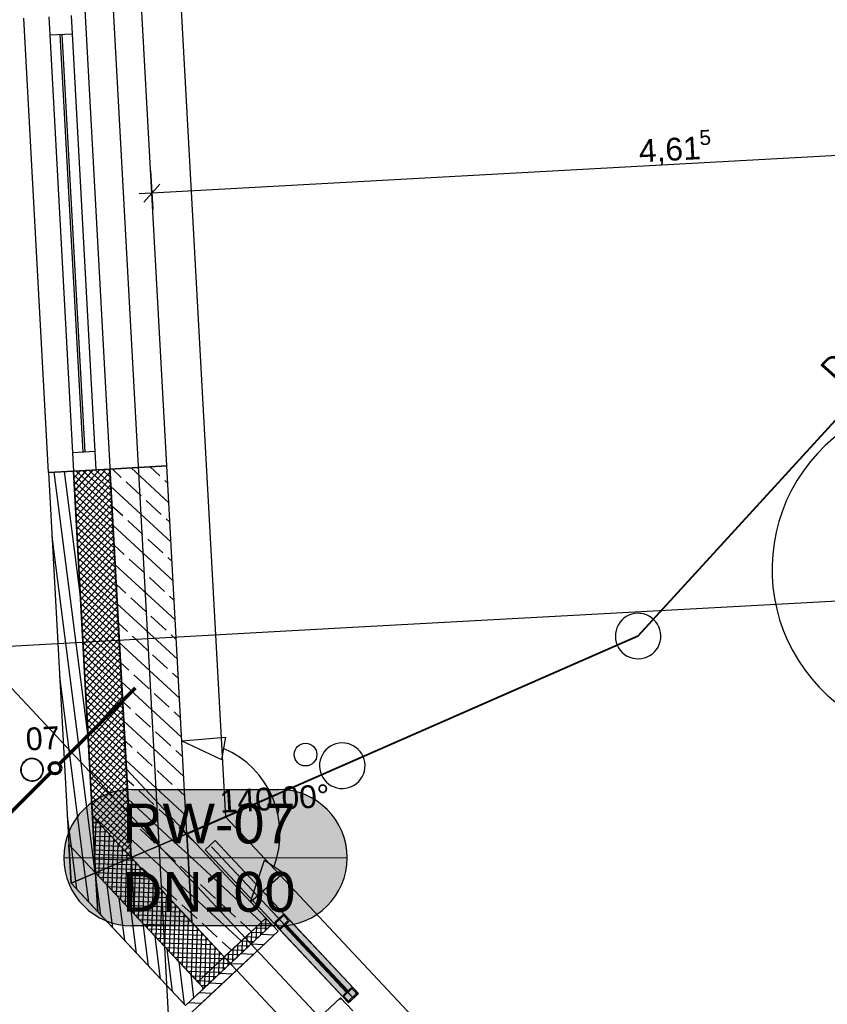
# Model space of a CAD drawing. Extents: x -181 to 1388, y 138 to 979.
# Tile 7 of 82: x 284 to 355, y 499 to 585. Entities that reach past the tile are written whole.
import ezdxf
from ezdxf.lldxf.tags import DXFTag

# ---------------------------------------------------------------- set-up
doc = ezdxf.new("R2010")
doc.units = 0
doc.layers.get('0').update_dxf_attribs({"lineweight": 25})
for name, color, linetype, lineweight, true_color in [('01AFU Allgemein Bemaßung', 7, 'Continuous', 25, 0x848484), ('20 Außenwände', 7, 'Continuous', 25, 0x848484), ('20 Dach Stb-Decke', 7, 'Continuous', 25, 0x848484), ('20 Fallrohre', 7, 'Continuous', 25, 0x848484), ('20 Fallrohre - Beschriftung', 7, 'Continuous', 25, 0x848484), ('20 Fundament', 7, 'Continuous', 25, 0x848484), ('20 Platzbedarf Schieber', 7, 'Continuous', 25, 0x848484), ('20 Schieber', 7, 'Continuous', 25, 0x848484), ('20 Zaun innen', 7, 'Continuous', 25, 0x848484), ('20 Zaun Innen - Beschriftung', 7, 'Continuous', 25, 0x848484), ('A-0', 7, 'Continuous', 25, 0x848484), ('S_Mass', 150, 'Continuous', 25, 0x007fff), ('S_Regenwasser', 4, 'Continuous', 70, 0x00ffff)]:
    doc.layers.add(name, color=color, linetype=linetype, lineweight=lineweight, true_color=true_color)
doc.layers.add('02 Raster Gebäude', color=7, linetype='Continuous', lineweight=25)
doc.layers.add('X_Geometrie', color=7, linetype='Continuous', lineweight=25)
doc.styles.get("Standard").update_dxf_attribs({"font": 'arial.ttf'})
tags = doc.linetypes.add('Raster', pattern=[0.2, 0.1, -0.05, 0, -0.05]).pattern_tags.tags
tags[10:11] = [DXFTag(74, 4), DXFTag(75, 0), DXFTag(340, '0'), DXFTag(46, 1.0), DXFTag(50, 0.0), DXFTag(44, 0.0), DXFTag(45, 0.0)]
tags[8:9] = [DXFTag(74, 4), DXFTag(75, 0), DXFTag(340, '0'), DXFTag(46, 1.0), DXFTag(50, 0.0), DXFTag(44, 0.0), DXFTag(45, 0.0)]
tags[6:7] = [DXFTag(74, 4), DXFTag(75, 0), DXFTag(340, '0'), DXFTag(46, 1.0), DXFTag(50, 0.0), DXFTag(44, 0.0), DXFTag(45, 0.0)]
tags[4:5] = [DXFTag(74, 4), DXFTag(75, 0), DXFTag(340, '0'), DXFTag(46, 1.0), DXFTag(50, 0.0), DXFTag(44, 0.0), DXFTag(45, 0.0)]
tags = doc.linetypes.add('Strichlinie eng', pattern=[0.115, 0.075, -0.04]).pattern_tags.tags
tags[6:7] = [DXFTag(74, 4), DXFTag(75, 0), DXFTag(340, '0'), DXFTag(46, 1.0), DXFTag(50, 0.0), DXFTag(44, 0.0), DXFTag(45, 0.0)]
tags[4:5] = [DXFTag(74, 4), DXFTag(75, 0), DXFTag(340, '0'), DXFTag(46, 1.0), DXFTag(50, 0.0), DXFTag(44, 0.0), DXFTag(45, 0.0)]
tags = doc.linetypes.add('Strichpunktx2', pattern=[2, 1, -0.5, 0, -0.5]).pattern_tags.tags
tags[10:11] = [DXFTag(74, 4), DXFTag(75, 0), DXFTag(340, '0'), DXFTag(46, 1.0), DXFTag(50, 0.0), DXFTag(44, 0.0), DXFTag(45, 0.0)]
tags[8:9] = [DXFTag(74, 4), DXFTag(75, 0), DXFTag(340, '0'), DXFTag(46, 1.0), DXFTag(50, 0.0), DXFTag(44, 0.0), DXFTag(45, 0.0)]
tags[6:7] = [DXFTag(74, 4), DXFTag(75, 0), DXFTag(340, '0'), DXFTag(46, 1.0), DXFTag(50, 0.0), DXFTag(44, 0.0), DXFTag(45, 0.0)]
tags[4:5] = [DXFTag(74, 4), DXFTag(75, 0), DXFTag(340, '0'), DXFTag(46, 1.0), DXFTag(50, 0.0), DXFTag(44, 0.0), DXFTag(45, 0.0)]
tags = doc.linetypes.add('Öffnungslinie Tür Fenster', pattern=[0.115, 0.075, -0.04]).pattern_tags.tags
tags[6:7] = [DXFTag(74, 4), DXFTag(75, 0), DXFTag(340, '0'), DXFTag(46, 1.0), DXFTag(50, 0.0), DXFTag(44, 0.0), DXFTag(45, 0.0)]
tags[4:5] = [DXFTag(74, 4), DXFTag(75, 0), DXFTag(340, '0'), DXFTag(46, 1.0), DXFTag(50, 0.0), DXFTag(44, 0.0), DXFTag(45, 0.0)]

# ---------------------------------------------------------------- blocks, each defined once
blk = doc.blocks.new('Referenz-A07F5V09WF')
at = {"layer": '01AFU Allgemein Bemaßung', "lineweight": -2}
for p, q in [((388.201, 575.063), (296.008, 570.016)), ((295.899, 572.013), (296.085, 568.612)), ((296.716, 570.806), (295.3, 569.226)), ((296.008, 570.016), (294.885, 569.955)), ((298.645, 521.848), (302.494, 522.18)), ((302.494, 522.18), (302.145, 520.211)), ((298.645, 521.848), (302.145, 520.211)), ((304.681, 507.717), (305.918, 511.378)), ((305.918, 511.378), (307.583, 510.269)), ((304.681, 507.717), (307.583, 510.269))]:
    blk.add_line(p, q, dxfattribs=at)
blk.add_ellipse((299.092, 513.684), major_axis=(7.659, -2.861), ratio=1, start_param=0, end_param=1.522455, dxfattribs=at)
at = {"layer": '02 Raster Gebäude', "linetype": 'Raster', "lineweight": -2, "ltscale": 56.250004}
for p, q in [((274.462, 917.887), (311.175, 247.212)), ((1017.982, 570.369), (313.641, 531.814)), ((262.418, 549.177), (545.139, 247.365)), ((313.641, 531.814), (249.251, 528.289))]:
    blk.add_line(p, q, dxfattribs=at)
at = {"layer": '02 Raster Gebäude', "linetype": 'ByBlock', "lineweight": -2, "ltscale": 56.250004}
blk.add_line((313.641, 531.814), (313.641, 531.814), dxfattribs=at)
blk.add_line((313.641, 531.814), (313.641, 531.814), dxfattribs=at)
at = {"layer": '20 Außenwände', "lineweight": -2}
for p, q in [((286.937, 545.46), (284.751, 585.4)), ((286.947, 585.52), (287.035, 583.923)), ((289.032, 584.032), (288.944, 585.63)), ((297.321, 546.028), (295.135, 585.969)), ((287.035, 583.923), (289.032, 584.032)), ((287.035, 583.923), (289.046, 547.178)), ((287.933, 583.972), (289.945, 547.227)), ((290.144, 547.238), (288.133, 583.983)), ((291.043, 547.287), (289.032, 584.032)), ((291.043, 547.287), (289.046, 547.178)), ((289.046, 547.178), (289.134, 545.58)), ((291.131, 545.69), (291.043, 547.287)), ((286.937, 545.46), (289.134, 545.58)), ((286.937, 545.46), (288.727, 512.754)), ((290.411, 522.241), (287.424, 545.487)), ((289.738, 534.546), (288.326, 545.536)), ((289.134, 545.58), (291.131, 545.69)), ((289.134, 545.58), (290.795, 515.227)), ((289.136, 545.541), (289.173, 545.582)), ((289.167, 544.976), (289.738, 545.613)), ((289.198, 544.411), (290.303, 545.644)), ((289.228, 543.846), (290.867, 545.675)), ((289.259, 543.281), (291.432, 545.706)), ((289.29, 542.717), (291.997, 545.737)), ((289.321, 542.152), (292.342, 545.522)), ((289.343, 545.592), (292.492, 542.769)), ((289.908, 545.623), (292.461, 543.334)), ((290.472, 545.653), (292.43, 543.899)), ((291.037, 545.684), (292.399, 544.464)), ((291.131, 545.69), (292.329, 545.755)), ((291.602, 545.715), (292.369, 545.028)), ((292.167, 545.746), (292.338, 545.593)), ((292.329, 545.755), (297.321, 546.028)), ((292.329, 545.755), (293.774, 519.362)), ((293.314, 545.026), (292.512, 545.765)), ((297.498, 542.8), (294.183, 545.857)), ((296.705, 545.164), (295.854, 545.948)), ((299.092, 513.684), (297.321, 546.028)), ((289.153, 545.225), (292.523, 542.204)), ((289.184, 544.66), (292.554, 541.639)), ((289.352, 541.587), (292.372, 544.957)), ((295.078, 543.399), (293.755, 544.62)), ((297.404, 544.519), (297.146, 544.757)), ((289.215, 544.095), (292.585, 541.075)), ((289.383, 541.022), (292.403, 544.392)), ((289.414, 540.457), (292.434, 543.827)), ((297.686, 539.362), (292.412, 544.225)), ((289.246, 543.53), (292.616, 540.51)), ((289.277, 542.965), (292.647, 539.945)), ((289.445, 539.892), (292.465, 543.263)), ((296.842, 541.773), (295.519, 542.993)), ((289.308, 542.4), (292.678, 539.38)), ((289.476, 539.328), (292.496, 542.698)), ((289.507, 538.763), (292.527, 542.133)), ((293.451, 541.635), (292.507, 542.506)), ((289.339, 541.836), (292.709, 538.815)), ((289.369, 541.271), (292.74, 538.25)), ((289.538, 538.198), (292.558, 541.568)), ((295.215, 540.008), (293.892, 541.228)), ((297.592, 541.081), (297.283, 541.366)), ((289.4, 540.706), (292.77, 537.686)), ((289.569, 537.633), (292.589, 541.003)), ((289.599, 537.068), (292.62, 540.438)), ((297.874, 535.924), (292.601, 540.787)), ((291.04, 510.285), (287.246, 539.814)), ((289.431, 540.141), (292.801, 537.121)), ((289.462, 539.576), (292.832, 536.556)), ((289.63, 536.503), (292.651, 539.874)), ((296.98, 538.381), (295.657, 539.601)), ((289.493, 539.011), (292.863, 535.991)), ((289.661, 535.939), (292.682, 539.309)), ((289.692, 535.374), (292.713, 538.744)), ((293.589, 538.244), (292.695, 539.068)), ((289.524, 538.446), (292.894, 535.426)), ((289.555, 537.882), (292.925, 534.861)), ((289.723, 534.809), (292.743, 538.179)), ((289.754, 534.244), (292.774, 537.614)), ((295.353, 536.617), (294.03, 537.837)), ((297.78, 537.643), (297.421, 537.974)), ((289.586, 537.317), (292.956, 534.297)), ((289.617, 536.752), (292.987, 533.732)), ((289.785, 533.679), (292.805, 537.049)), ((298.063, 532.486), (292.789, 537.349)), ((289.648, 536.187), (293.018, 533.167)), ((289.816, 533.114), (292.836, 536.484)), ((289.847, 532.55), (292.867, 535.92)), ((297.117, 534.99), (295.794, 536.21)), ((289.679, 535.622), (293.049, 532.602)), ((289.71, 535.057), (293.08, 532.037)), ((289.878, 531.985), (292.898, 535.355)), ((293.726, 534.852), (292.883, 535.63)), ((289.74, 534.493), (293.111, 531.472)), ((289.909, 531.42), (292.929, 534.79)), ((289.94, 530.855), (292.96, 534.225)), ((295.49, 533.225), (294.167, 534.446)), ((297.968, 534.205), (297.558, 534.583)), ((289.771, 533.928), (293.141, 530.907)), ((289.802, 533.363), (293.172, 530.343)), ((289.97, 530.29), (292.991, 533.66)), ((298.251, 529.048), (292.977, 533.911)), ((289.833, 532.798), (293.203, 529.778)), ((290.001, 529.725), (293.022, 533.095)), ((290.032, 529.16), (293.053, 532.531)), ((297.255, 531.599), (295.931, 532.819)), ((289.864, 532.233), (293.234, 529.213)), ((289.895, 531.668), (293.265, 528.648)), ((290.063, 528.596), (293.084, 531.966)), ((293.863, 531.461), (293.071, 532.192)), ((289.926, 531.104), (293.296, 528.083)), ((290.094, 528.031), (293.114, 531.401)), ((290.125, 527.466), (293.145, 530.836)), ((295.628, 529.834), (294.305, 531.054)), ((298.157, 530.767), (297.696, 531.192)), ((289.957, 530.539), (293.327, 527.518)), ((289.988, 529.974), (293.358, 526.954)), ((290.156, 526.901), (293.176, 530.271)), ((298.439, 525.61), (293.165, 530.473)), ((290.019, 529.409), (293.389, 526.389)), ((290.187, 526.336), (293.207, 529.706)), ((290.218, 525.771), (293.238, 529.142)), ((297.392, 528.207), (296.069, 529.427)), ((290.05, 528.844), (293.42, 525.824)), ((290.081, 528.279), (293.451, 525.259)), ((290.249, 525.207), (293.269, 528.577)), ((294.001, 528.07), (293.259, 528.754)), ((289.988, 511.408), (287.919, 527.509)), ((290.111, 527.715), (293.482, 524.694)), ((290.28, 524.642), (293.3, 528.012)), ((290.311, 524.077), (293.331, 527.447)), ((295.765, 526.443), (294.442, 527.663)), ((298.345, 527.329), (297.833, 527.801)), ((290.142, 527.15), (293.513, 524.129)), ((290.173, 526.585), (293.543, 523.565)), ((290.342, 523.512), (293.362, 526.882)), ((298.627, 522.172), (293.353, 527.034)), ((290.204, 526.02), (293.574, 523)), ((290.372, 522.947), (293.393, 526.317)), ((290.403, 522.382), (293.424, 525.753)), ((297.53, 524.816), (296.206, 526.036)), ((290.235, 525.455), (293.605, 522.435)), ((290.266, 524.89), (293.636, 521.87)), ((290.434, 521.818), (293.455, 525.188)), ((290.465, 521.253), (293.486, 524.623)), ((294.138, 524.678), (293.448, 525.315)), ((290.297, 524.326), (293.667, 521.305)), ((290.328, 523.761), (293.698, 520.74)), ((290.496, 520.688), (293.516, 524.058)), ((295.903, 523.052), (294.579, 524.272)), ((298.533, 523.891), (297.971, 524.409)), ((290.359, 523.196), (293.729, 520.176)), ((290.527, 520.123), (293.547, 523.493)), ((290.558, 519.558), (293.578, 522.928)), ((298.815, 518.734), (293.542, 523.596)), ((290.39, 522.631), (293.76, 519.611)), ((290.421, 522.066), (293.791, 519.046)), ((290.589, 518.993), (293.609, 522.363)), ((297.667, 521.425), (296.344, 522.645)), ((290.452, 521.501), (293.822, 518.481)), ((290.62, 518.429), (293.64, 521.799)), ((290.651, 517.864), (293.671, 521.234)), ((294.276, 521.287), (293.636, 521.877)), ((290.483, 520.936), (293.853, 517.916)), ((290.513, 520.372), (293.884, 517.351)), ((290.682, 517.299), (293.702, 520.669)), ((296.04, 519.66), (294.717, 520.88)), ((298.721, 520.453), (298.108, 521.018)), ((290.544, 519.807), (293.914, 516.786)), ((290.713, 516.734), (293.733, 520.104)), ((290.743, 516.169), (293.764, 519.539)), ((299.004, 515.295), (293.73, 520.158)), ((290.575, 519.242), (293.945, 516.222)), ((290.606, 518.677), (293.976, 515.657)), ((290.774, 515.604), (293.795, 518.974)), ((293.774, 519.362), (294.199, 511.594)), ((297.805, 518.033), (296.481, 519.253)), ((290.637, 518.112), (294.007, 515.092)), ((290.886, 515.13), (293.826, 518.41)), ((291.161, 514.837), (293.857, 517.845)), ((294.413, 517.896), (293.824, 518.439)), ((290.668, 517.547), (294.038, 514.527)), ((290.699, 516.983), (294.069, 513.962)), ((291.435, 514.544), (293.887, 517.28)), ((296.178, 516.269), (294.854, 517.489)), ((298.909, 517.015), (298.246, 517.627)), ((290.73, 516.418), (294.1, 513.397)), ((291.71, 514.251), (293.918, 516.715)), ((291.984, 513.958), (293.949, 516.15)), ((297.806, 513.135), (293.918, 516.72)), ((288.936, 512.531), (288.593, 515.204)), ((290.761, 515.853), (294.131, 512.833)), ((290.792, 515.288), (294.162, 512.268)), ((290.795, 515.227), (291.067, 510.256)), ((290.802, 515.094), (290.924, 515.09)), ((292.259, 513.665), (293.98, 515.585)), ((297.942, 514.642), (296.619, 515.862)), ((290.824, 514.693), (291.31, 514.677)), ((290.846, 514.292), (291.697, 514.265)), ((291.007, 511.357), (291.122, 514.878)), ((291.375, 510.388), (291.509, 514.466)), ((292.533, 513.372), (294.011, 515.021)), ((292.808, 513.079), (294.042, 514.456)), ((294.551, 514.504), (294.012, 515.001)), ((299.016, 513.652), (298.383, 514.235)), ((290.868, 513.891), (292.084, 513.852)), ((290.89, 513.49), (292.47, 513.439)), ((291.781, 510.561), (291.895, 514.053)), ((292.187, 510.735), (292.282, 513.64)), ((293.082, 512.786), (294.073, 513.891)), ((296.315, 512.878), (294.992, 514.098)), ((299.098, 513.576), (299.016, 513.652)), ((306.023, 506.284), (299.092, 513.684)), ((299.707, 513.015), (299.098, 513.576)), ((288.914, 509.336), (288.727, 512.754)), ((289.324, 509.512), (288.936, 512.531)), ((290.912, 513.09), (292.857, 513.026)), ((290.934, 512.689), (293.244, 512.613)), ((292.593, 510.908), (292.669, 513.227)), ((292.999, 511.081), (293.056, 512.814)), ((293.357, 512.493), (294.104, 513.326)), ((293.631, 512.2), (294.135, 512.761)), ((295.387, 512.101), (294.106, 513.282)), ((299.192, 511.857), (297.806, 513.135)), ((290.956, 512.288), (293.631, 512.2)), ((290.978, 511.887), (294.017, 511.787)), ((293.405, 511.255), (293.442, 512.401)), ((293.594, 512.24), (294.193, 511.703)), ((293.811, 511.428), (293.829, 511.989)), ((293.906, 511.906), (294.166, 512.196)), ((294.18, 511.613), (294.197, 511.632)), ((299.38, 508.419), (295.387, 512.101)), ((298.08, 511.251), (296.756, 512.471)), ((305.633, 505.918), (299.192, 511.857)), ((290.185, 509.879), (289.988, 511.408)), ((291, 511.486), (293.736, 511.396)), ((291.022, 511.085), (292.866, 511.025)), ((292.521, 508.704), (292.593, 510.908)), ((292.866, 511.025), (294.232, 510.98)), ((292.908, 508.291), (292.999, 511.081)), ((293.295, 507.878), (293.405, 511.255)), ((293.681, 507.466), (293.811, 511.428)), ((293.736, 511.396), (294.21, 511.381)), ((294.068, 507.053), (294.21, 511.392)), ((294.199, 511.594), (299.517, 505.917)), ((294.21, 511.392), (294.216, 511.576)), ((294.21, 511.381), (294.404, 511.375)), ((294.232, 510.98), (294.791, 510.962)), ((294.688, 511.113), (294.401, 511.378)), ((294.46, 506.813), (294.602, 511.163)), ((299.286, 510.138), (298.521, 510.844)), ((291.045, 510.247), (291.04, 510.285)), ((291.044, 510.684), (291.996, 510.653)), ((291.085, 509.935), (291.045, 510.247)), ((291.066, 510.283), (291.125, 510.281)), ((291.067, 510.256), (294.471, 506.623)), ((291.519, 506.556), (291.085, 509.935)), ((291.125, 510.281), (294.276, 510.178)), ((291.361, 509.943), (291.375, 510.388)), ((291.748, 509.53), (291.781, 510.561)), ((291.996, 510.653), (294.254, 510.579)), ((292.134, 509.117), (292.187, 510.735)), ((294.254, 510.579), (295.178, 510.549)), ((294.276, 510.178), (295.564, 510.136)), ((294.841, 506.227), (294.989, 510.75)), ((296.453, 509.486), (295.129, 510.706)), ((295.228, 505.814), (295.376, 510.337)), ((295.615, 505.401), (295.763, 509.924)), ((299.844, 509.624), (299.286, 510.138)), ((288.914, 509.336), (298.98, 498.591)), ((289.416, 508.801), (289.324, 509.512)), ((290.467, 507.679), (290.185, 509.879)), ((291.428, 509.871), (294.298, 509.777)), ((291.815, 509.458), (294.32, 509.376)), ((292.571, 505.433), (292.091, 509.163)), ((292.201, 509.045), (294.342, 508.975)), ((294.298, 509.777), (295.951, 509.723)), ((294.32, 509.376), (296.338, 509.31)), ((296.002, 504.988), (296.149, 509.512)), ((296.388, 504.576), (296.536, 509.099)), ((298.217, 507.859), (296.894, 509.079)), ((301.608, 507.997), (300.285, 509.217)), ((292.588, 508.632), (294.364, 508.574)), ((292.975, 508.22), (294.386, 508.174)), ((294.342, 508.975), (296.725, 508.898)), ((294.364, 508.574), (297.111, 508.485)), ((294.386, 508.174), (297.498, 508.072)), ((296.775, 504.163), (296.923, 508.686)), ((297.162, 503.75), (297.31, 508.273)), ((303.876, 504.273), (299.38, 508.419)), ((293.622, 504.311), (293.143, 508.04)), ((293.362, 507.807), (294.408, 507.773)), ((293.748, 507.394), (294.43, 507.372)), ((294.408, 507.773), (297.885, 507.659)), ((294.43, 507.372), (298.271, 507.246)), ((297.549, 503.337), (297.696, 507.86)), ((297.935, 502.924), (298.083, 507.447)), ((299.474, 506.7), (298.658, 507.453)), ((303.373, 506.37), (302.049, 507.59)), ((294.135, 506.981), (294.452, 506.971)), ((294.674, 503.188), (294.195, 506.917)), ((294.452, 506.971), (298.658, 506.833)), ((294.455, 506.64), (294.46, 506.813)), ((294.471, 506.623), (300.039, 500.678)), ((294.522, 506.568), (299.045, 506.42)), ((298.322, 502.511), (298.47, 507.034)), ((298.709, 502.099), (298.856, 506.622)), ((299.981, 506.232), (299.474, 506.7)), ((294.909, 506.155), (299.432, 506.008)), ((295.725, 502.065), (295.246, 505.795)), ((295.295, 505.743), (299.818, 505.595)), ((299.095, 501.686), (299.243, 506.209)), ((299.482, 501.273), (299.63, 505.796)), ((299.517, 505.917), (302.374, 502.866)), ((301.746, 504.605), (300.423, 505.826)), ((304.755, 505.096), (303.814, 505.963)), ((305.516, 505.809), (306.499, 505.777)), ((305.516, 505.809), (306.499, 505.777)), ((305.6, 504.792), (305.637, 505.923)), ((305.6, 504.792), (305.637, 505.923)), ((305.929, 506.196), (306.112, 506.19)), ((305.929, 506.196), (306.112, 506.19)), ((306.013, 505.179), (306.048, 506.258)), ((306.013, 505.179), (306.048, 506.258)), ((307.117, 505.117), (306.023, 506.284)), ((306.426, 505.565), (306.435, 505.845)), ((306.426, 505.565), (306.435, 505.845)), ((306.573, 505.698), (306.568, 505.698)), ((306.573, 505.698), (306.568, 505.698)), ((295.682, 505.33), (300.205, 505.182)), ((296.069, 504.917), (300.592, 504.769)), ((299.869, 500.86), (300.017, 505.383)), ((300.27, 500.895), (300.403, 504.97)), ((303.468, 501.698), (307.117, 505.117)), ((304.362, 503.632), (304.399, 504.762)), ((304.362, 503.632), (304.399, 504.762)), ((304.69, 505.035), (305.821, 504.999)), ((304.69, 505.035), (305.821, 504.999)), ((304.775, 504.018), (304.812, 505.149)), ((304.775, 504.018), (304.812, 505.149)), ((305.103, 505.422), (306.234, 505.385)), ((305.103, 505.422), (306.234, 505.385)), ((305.187, 504.405), (305.224, 505.536)), ((305.187, 504.405), (305.224, 505.536)), ((306.766, 504.788), (305.651, 504.84)), ((306.766, 504.788), (305.651, 504.84)), ((296.777, 500.943), (296.298, 504.672)), ((296.455, 504.504), (300.979, 504.356)), ((296.842, 504.091), (301.365, 503.943)), ((300.683, 501.282), (300.79, 504.557)), ((301.096, 501.669), (301.177, 504.145)), ((302.998, 503.451), (302.187, 504.199)), ((303.452, 503.875), (304.582, 503.838)), ((303.452, 503.875), (304.582, 503.838)), ((303.536, 502.858), (303.573, 503.989)), ((303.536, 502.858), (303.573, 503.989)), ((303.865, 504.262), (304.995, 504.225)), ((303.865, 504.262), (304.995, 504.225)), ((303.949, 503.245), (303.986, 504.376)), ((303.949, 503.245), (303.986, 504.376)), ((304.277, 504.649), (305.408, 504.612)), ((304.277, 504.649), (305.408, 504.612)), ((305.85, 503.929), (304.735, 503.982)), ((305.85, 503.929), (304.735, 503.982)), ((297.229, 503.678), (301.752, 503.531)), ((297.829, 499.82), (297.35, 503.55)), ((297.616, 503.265), (302.139, 503.118)), ((301.509, 502.055), (301.564, 503.732)), ((301.922, 502.442), (301.95, 503.319)), ((302.626, 503.102), (303.757, 503.065)), ((302.626, 503.102), (303.757, 503.065)), ((302.71, 502.085), (302.747, 503.215)), ((302.71, 502.085), (302.747, 503.215)), ((303.039, 503.489), (304.17, 503.452)), ((303.039, 503.489), (304.17, 503.452)), ((303.123, 502.471), (303.16, 503.602)), ((303.123, 502.471), (303.16, 503.602)), ((304.934, 503.071), (303.819, 503.123)), ((304.934, 503.071), (303.819, 503.123)), ((298.002, 502.853), (302.213, 502.715)), ((298.389, 502.44), (301.8, 502.328)), ((298.88, 498.697), (298.401, 502.427)), ((301.8, 502.328), (302.931, 502.291)), ((301.8, 502.328), (302.931, 502.291)), ((301.885, 501.311), (301.922, 502.442)), ((301.885, 501.311), (301.922, 502.442)), ((302.213, 502.715), (303.344, 502.678)), ((302.213, 502.715), (303.344, 502.678)), ((302.298, 501.698), (302.335, 502.829)), ((302.298, 501.698), (302.335, 502.829)), ((302.335, 502.829), (302.337, 502.906)), ((304.018, 502.213), (302.903, 502.265)), ((304.018, 502.213), (302.903, 502.265)), ((298.776, 502.027), (301.388, 501.942)), ((299.163, 501.614), (300.975, 501.555)), ((299.713, 499.277), (299.453, 501.304)), ((300.646, 500.151), (300.683, 501.282)), ((300.646, 500.151), (300.683, 501.282)), ((300.975, 501.555), (302.105, 501.518)), ((300.975, 501.555), (302.105, 501.518)), ((301.059, 500.538), (301.096, 501.669)), ((301.059, 500.538), (301.096, 501.669)), ((301.133, 499.511), (303.468, 501.698)), ((301.388, 501.942), (302.518, 501.905)), ((301.388, 501.942), (302.518, 501.905)), ((301.472, 500.925), (301.509, 502.055)), ((301.472, 500.925), (301.509, 502.055)), ((303.102, 501.355), (301.987, 501.407)), ((303.102, 501.355), (301.987, 501.407)), ((299.549, 501.201), (300.562, 501.168)), ((299.936, 500.788), (300.149, 500.781)), ((300.149, 500.781), (301.28, 500.745)), ((300.149, 500.781), (301.28, 500.745)), ((300.256, 500.447), (300.27, 500.895)), ((300.256, 500.447), (300.27, 500.895)), ((300.323, 500.376), (300.867, 500.358)), ((300.323, 500.376), (300.867, 500.358)), ((300.562, 501.168), (301.693, 501.131)), ((300.562, 501.168), (301.693, 501.131)), ((302.186, 500.497), (301.071, 500.549)), ((302.186, 500.497), (301.071, 500.549)), ((299.527, 498.007), (301.133, 499.511)), ((301.27, 499.639), (300.155, 499.691)), ((301.27, 499.639), (300.155, 499.691)), ((300.523, 500.036), (300.504, 500.182)), ((300.354, 498.781), (299.239, 498.833)), ((300.354, 498.781), (299.239, 498.833)), ((308.937, 495.86), (312.587, 499.278)), ((312.705, 499.151), (312.411, 499.114)), ((312.705, 499.151), (312.411, 499.114)), ((312.587, 499.278), (313.68, 498.11))]:
    blk.add_line(p, q, dxfattribs=at)
at = {"layer": '20 Außenwände', "linetype": 'Öffnungslinie Tür Fenster', "lineweight": -2, "ltscale": 56.250004}
for p, q in [((307.117, 505.117), (306.023, 506.284)), ((303.468, 501.698), (307.117, 505.117)), ((301.133, 499.511), (303.468, 501.698)), ((299.527, 498.007), (301.133, 499.511)), ((308.937, 495.86), (312.587, 499.278)), ((312.587, 499.278), (313.68, 498.11))]:
    blk.add_line(p, q, dxfattribs=at)
at = {"layer": '20 Dach Stb-Decke', "linetype": 'Öffnungslinie Tür Fenster', "lineweight": -2, "ltscale": 56.250004}
for p, q in [((279.407, 781.814), (294.199, 511.594)), ((294.199, 511.594), (450.793, 344.425))]:
    blk.add_line(p, q, dxfattribs=at)
blk.add_ellipse((365.52, 536.939), major_axis=(-0.607, 14.988), ratio=1, start_param=0, end_param=3.141593, dxfattribs=at)
at = {"layer": '20 Fallrohre', "lineweight": -2}
for major_axis in [(0.953, -0.304), (0.915, -0.292), (-0.915, 0.292), (-0.953, 0.304)]:
    blk.add_ellipse((285.477, 519.317), major_axis=major_axis, ratio=1, start_param=0, end_param=3.141593, dxfattribs=at)
for points in [[(285.315, 520.262), (285.175, 520.269), (285.315, 520.303)], [(285.321, 520.264), (285.315, 520.303), (285.321, 520.304)], [(285.315, 520.262), (285.315, 520.303), (285.321, 520.264)], [(285.471, 520.277), (285.321, 520.304), (285.471, 520.317)], [(285.321, 520.264), (285.321, 520.304), (285.471, 520.277)], [(285.471, 520.277), (285.471, 520.317), (285.471, 520.277)], [(285.471, 520.277), (285.471, 520.317), (285.471, 520.317)], [(285.471, 520.277), (285.471, 520.317), (285.621, 520.266)], [(285.621, 520.266), (285.471, 520.317), (285.621, 520.306)], [(285.621, 520.266), (285.621, 520.306), (285.628, 520.264)], [(285.628, 520.264), (285.621, 520.306), (285.628, 520.305)], [(285.628, 520.264), (285.628, 520.305), (285.768, 520.231)], [(285.768, 520.231), (285.628, 520.305), (285.768, 520.272)], [(284.488, 519.176), (284.477, 519.311), (284.488, 519.468)], [(284.49, 519.155), (284.488, 519.468), (284.49, 519.475)], [(284.488, 519.176), (284.488, 519.468), (284.49, 519.155)], [(284.517, 519.046), (284.49, 519.475), (284.517, 519.59)], [(284.49, 519.155), (284.49, 519.475), (284.517, 519.046)], [(284.524, 519.41), (284.517, 519.59), (284.524, 519.62)], [(284.517, 519.311), (284.517, 519.59), (284.524, 519.41)], [(284.528, 519.461), (284.524, 519.62), (284.528, 519.63)], [(284.524, 519.41), (284.524, 519.62), (284.528, 519.461)], [(284.562, 519.608), (284.528, 519.63), (284.562, 519.714)], [(284.528, 519.461), (284.528, 519.63), (284.562, 519.608)], [(284.583, 519.66), (284.562, 519.714), (284.583, 519.766)], [(284.562, 519.608), (284.562, 519.714), (284.583, 519.66)], [(284.619, 519.748), (284.583, 519.766), (284.619, 519.825)], [(284.583, 519.66), (284.583, 519.766), (284.619, 519.748)], [(284.664, 519.823), (284.619, 519.825), (284.664, 519.9)], [(284.619, 519.748), (284.619, 519.825), (284.664, 519.823)], [(284.697, 519.877), (284.664, 519.9), (284.697, 519.938)], [(284.664, 519.823), (284.664, 519.9), (284.697, 519.877)], [(284.766, 519.958), (284.697, 519.938), (284.766, 520.02)], [(284.697, 519.877), (284.697, 519.938), (284.766, 519.958)], [(284.794, 519.992), (284.766, 520.02), (284.794, 520.044)], [(284.766, 519.958), (284.766, 520.02), (284.794, 519.992)], [(284.884, 520.07), (284.794, 520.044), (284.884, 520.122)], [(284.794, 519.992), (284.794, 520.044), (284.884, 520.07)], [(284.908, 520.09), (284.884, 520.122), (284.908, 520.137)], [(284.884, 520.07), (284.884, 520.122), (284.908, 520.09)], [(285.018, 520.158), (284.908, 520.137), (285.018, 520.205)], [(284.908, 520.09), (284.908, 520.137), (285.018, 520.158)], [(285.036, 520.17), (285.018, 520.205), (285.036, 520.213)], [(285.018, 520.158), (285.018, 520.205), (285.036, 520.17)], [(285.162, 520.223), (285.036, 520.213), (285.162, 520.266)], [(285.036, 520.17), (285.036, 520.213), (285.162, 520.223)], [(285.175, 520.228), (285.162, 520.266), (285.175, 520.269)], [(285.162, 520.223), (285.162, 520.266), (285.175, 520.228)], [(285.175, 520.228), (285.175, 520.269), (285.315, 520.262)], [(285.768, 520.231), (285.768, 520.272), (285.78, 520.226)], [(285.78, 520.226), (285.768, 520.272), (285.78, 520.269)], [(285.78, 520.226), (285.78, 520.269), (285.908, 520.174)], [(285.908, 520.174), (285.78, 520.269), (285.908, 520.217)], [(285.908, 520.174), (285.908, 520.217), (285.926, 520.164)], [(285.926, 520.164), (285.908, 520.217), (285.926, 520.21)], [(285.926, 520.164), (285.926, 520.21), (286.037, 520.096)], [(286.037, 520.096), (285.926, 520.21), (286.037, 520.143)], [(286.037, 520.096), (286.037, 520.143), (286.06, 520.077)], [(286.06, 520.077), (286.037, 520.143), (286.06, 520.129)], [(286.06, 520.077), (286.06, 520.129), (286.152, 519.999)], [(286.152, 519.999), (286.06, 520.129), (286.152, 520.051)], [(286.152, 519.999), (286.152, 520.051), (286.18, 519.967)], [(286.18, 519.967), (286.152, 520.051), (286.18, 520.028)], [(286.18, 519.967), (286.18, 520.028), (286.25, 519.885)], [(286.25, 519.885), (286.18, 520.028), (286.25, 519.946)], [(286.25, 519.885), (286.25, 519.946), (286.282, 519.833)], [(286.282, 519.833), (286.25, 519.946), (286.282, 519.909)], [(286.282, 519.833), (286.282, 519.909), (286.33, 519.757)], [(286.33, 519.757), (286.282, 519.909), (286.33, 519.833)], [(286.33, 519.757), (286.33, 519.833), (286.365, 519.673)], [(286.365, 519.673), (286.33, 519.833), (286.365, 519.776)], [(286.365, 519.673), (286.365, 519.776), (286.388, 519.618)], [(286.388, 519.618), (286.365, 519.776), (286.388, 519.721)], [(286.388, 519.618), (286.388, 519.721), (286.424, 519.472)], [(286.424, 519.472), (286.388, 519.721), (286.424, 519.636)], [(286.424, 519.472), (286.424, 519.636), (286.426, 519.449)], [(286.426, 519.449), (286.424, 519.636), (286.426, 519.631)], [(286.426, 519.449), (286.426, 519.631), (286.437, 519.322)], [(286.437, 519.322), (286.426, 519.631), (286.437, 519.588)], [(286.437, 519.044), (286.437, 519.588), (286.463, 519.158)], [(286.463, 519.158), (286.437, 519.588), (286.463, 519.479)], [(286.463, 519.158), (286.463, 519.479), (286.465, 519.166)], [(286.465, 519.166), (286.463, 519.479), (286.465, 519.458)], [(286.465, 519.166), (286.465, 519.458), (286.477, 519.322)], [(284.517, 519.046), (284.517, 519.311), (284.527, 519.002)], [(284.527, 519.002), (284.517, 519.311), (284.527, 519.185)], [(284.527, 519.002), (284.527, 519.185), (284.529, 518.998)], [(284.529, 518.998), (284.527, 519.185), (284.529, 519.161)], [(284.529, 518.998), (284.529, 519.161), (284.565, 518.912)], [(284.565, 518.912), (284.529, 519.161), (284.565, 519.015)], [(284.565, 518.912), (284.565, 519.015), (284.588, 518.858)], [(284.588, 518.858), (284.565, 519.015), (284.588, 518.96)], [(284.588, 518.858), (284.588, 518.96), (284.624, 518.8)], [(284.624, 518.8), (284.588, 518.96), (284.624, 518.876)], [(284.624, 518.8), (284.624, 518.876), (284.671, 518.724)], [(284.671, 518.724), (284.624, 518.876), (284.671, 518.8)], [(284.671, 518.724), (284.671, 518.8), (284.703, 518.687)], [(284.703, 518.687), (284.671, 518.8), (284.703, 518.748)], [(284.703, 518.687), (284.703, 518.748), (284.774, 518.606)], [(284.774, 518.606), (284.703, 518.748), (284.774, 518.667)], [(284.774, 518.606), (284.774, 518.667), (284.802, 518.582)], [(284.802, 518.582), (284.774, 518.667), (284.802, 518.634)], [(284.802, 518.582), (284.802, 518.634), (284.893, 518.504)], [(284.893, 518.504), (284.802, 518.634), (284.893, 518.557)], [(284.893, 518.504), (284.893, 518.557), (284.917, 518.49)], [(284.917, 518.49), (284.893, 518.557), (284.917, 518.537)], [(286.045, 518.496), (285.936, 518.475), (286.045, 518.543)], [(286.069, 518.511), (286.045, 518.543), (286.069, 518.564)], [(286.045, 518.496), (286.045, 518.543), (286.069, 518.511)], [(286.159, 518.589), (286.069, 518.564), (286.159, 518.642)], [(286.069, 518.511), (286.069, 518.564), (286.159, 518.589)], [(286.188, 518.614), (286.159, 518.642), (286.188, 518.675)], [(286.159, 518.589), (286.159, 518.642), (286.188, 518.614)], [(286.256, 518.695), (286.188, 518.675), (286.256, 518.757)], [(286.188, 518.614), (286.188, 518.675), (286.256, 518.695)], [(286.289, 518.733), (286.256, 518.757), (286.289, 518.81)], [(286.256, 518.695), (286.256, 518.757), (286.289, 518.733)], [(286.334, 518.809), (286.289, 518.81), (286.334, 518.886)], [(286.289, 518.733), (286.289, 518.81), (286.334, 518.809)], [(286.37, 518.868), (286.334, 518.886), (286.37, 518.973)], [(286.334, 518.809), (286.334, 518.886), (286.37, 518.868)], [(286.391, 518.919), (286.37, 518.973), (286.391, 519.025)], [(286.37, 518.868), (286.37, 518.973), (286.391, 518.919)], [(286.426, 519.004), (286.391, 519.025), (286.426, 519.172)], [(286.391, 518.919), (286.391, 519.025), (286.426, 519.004)], [(286.429, 519.013), (286.426, 519.172), (286.429, 519.223)], [(286.426, 519.004), (286.426, 519.172), (286.429, 519.013)], [(286.437, 519.044), (286.429, 519.223), (286.437, 519.322)], [(286.429, 519.013), (286.429, 519.223), (286.437, 519.044)], [(284.917, 518.49), (284.917, 518.537), (285.028, 518.423)], [(285.028, 518.423), (284.917, 518.537), (285.028, 518.47)], [(285.028, 518.423), (285.028, 518.47), (285.046, 518.416)], [(285.046, 518.416), (285.028, 518.47), (285.046, 518.459)], [(285.046, 518.416), (285.046, 518.459), (285.173, 518.364)], [(285.173, 518.364), (285.046, 518.459), (285.173, 518.407)], [(285.173, 518.364), (285.173, 518.407), (285.185, 518.361)], [(285.185, 518.361), (285.173, 518.407), (285.185, 518.402)], [(285.185, 518.361), (285.185, 518.402), (285.326, 518.328)], [(285.326, 518.328), (285.185, 518.402), (285.326, 518.369)], [(285.326, 518.328), (285.326, 518.369), (285.332, 518.328)], [(285.332, 518.328), (285.326, 518.369), (285.332, 518.368)], [(285.332, 518.328), (285.332, 518.368), (285.482, 518.317)], [(285.482, 518.317), (285.332, 518.368), (285.482, 518.357)], [(285.632, 518.329), (285.482, 518.357), (285.632, 518.369)], [(285.482, 518.317), (285.482, 518.357), (285.482, 518.317)], [(285.482, 518.317), (285.482, 518.357), (285.482, 518.357)], [(285.482, 518.317), (285.482, 518.357), (285.632, 518.329)], [(285.639, 518.33), (285.632, 518.369), (285.639, 518.371)], [(285.632, 518.329), (285.632, 518.369), (285.639, 518.33)], [(285.778, 518.364), (285.639, 518.371), (285.778, 518.405)], [(285.639, 518.33), (285.639, 518.371), (285.778, 518.364)], [(285.791, 518.367), (285.778, 518.405), (285.791, 518.411)], [(285.778, 518.364), (285.778, 518.405), (285.791, 518.367)], [(285.917, 518.42), (285.791, 518.411), (285.917, 518.464)], [(285.791, 518.367), (285.791, 518.411), (285.917, 518.42)], [(285.936, 518.428), (285.917, 518.464), (285.936, 518.475)], [(285.917, 518.42), (285.917, 518.464), (285.936, 518.428)], [(285.936, 518.428), (285.936, 518.475), (286.045, 518.496)]]:
    blk.add_solid(points, dxfattribs=at)
at = {"layer": '20 Fundament', "linetype": 'Öffnungslinie Tür Fenster', "lineweight": -2, "ltscale": 56.250004}
for p, q in [((302.517, 515.147), (288.359, 773.791)), ((408.783, 401.706), (302.517, 515.147))]:
    blk.add_line(p, q, dxfattribs=at)
at = {"layer": '20 Platzbedarf Schieber', "linetype": 'Strichlinie eng', "lineweight": -2, "ltscale": 56.250004}
for p, q in [((301.562, 513.095), (300.686, 512.274)), ((314.166, 499.64), (301.562, 513.095)), ((300.686, 512.274), (313.29, 498.819)), ((313.29, 498.819), (314.166, 499.64))]:
    blk.add_line(p, q, dxfattribs=at)
at = {"layer": '20 Platzbedarf Schieber', "lineweight": -2}
for points in [[(301.562, 511.339), (300.686, 512.274), (301.562, 513.095)], [(301.562, 511.339), (300.686, 512.274), (301.562, 513.095)], [(301.562, 511.339), (300.686, 512.274), (301.562, 513.095)], [(301.562, 511.339), (301.562, 513.095), (313.29, 498.819)], [(313.29, 498.819), (301.562, 513.095), (313.29, 500.575)], [(301.562, 511.339), (301.562, 513.095), (313.29, 498.819)], [(313.29, 498.819), (301.562, 513.095), (313.29, 500.575)], [(301.562, 511.339), (301.562, 513.095), (313.29, 498.819)], [(313.29, 498.819), (301.562, 513.095), (313.29, 500.575)], [(313.29, 498.819), (313.29, 500.575), (314.166, 499.64)], [(313.29, 498.819), (313.29, 500.575), (314.166, 499.64)], [(313.29, 498.819), (313.29, 500.575), (314.166, 499.64)]]:
    blk.add_solid(points, dxfattribs=at)
at = {"layer": '20 Schieber', "linetype": 'Strichpunktx2', "lineweight": -2, "ltscale": 56.250004}
for p, q in [((313.728, 499.23), (301.266, 512.533)), ((313.455, 499.522), (307.507, 505.871))]:
    blk.add_line(p, q, dxfattribs=at)
at = {"layer": '20 Schieber', "lineweight": -2}
for p, q in [((307.671, 506.573), (306.795, 505.753)), ((307.457, 506.509), (306.873, 505.962)), ((307.525, 506.436), (306.941, 505.889)), ((307.94, 506.14), (307.667, 506.432)), ((314.166, 499.64), (307.671, 506.573)), ((308.013, 506.208), (307.74, 506.5)), ((313.29, 498.82), (306.795, 505.753)), ((306.864, 505.68), (307.137, 505.388)), ((306.937, 505.748), (307.21, 505.456)), ((307.352, 505.452), (307.936, 505.999)), ((307.42, 505.379), (308.004, 505.926)), ((307.639, 505.584), (313.108, 499.745)), ((313.254, 499.882), (307.785, 505.72)), ((313.473, 500.087), (312.889, 499.54)), ((313.541, 500.014), (312.958, 499.467)), ((313.29, 498.82), (314.166, 499.64)), ((313.368, 499.029), (313.952, 499.576)), ((313.436, 498.956), (314.02, 499.503)), ((313.956, 499.718), (313.683, 500.009)), ((314.029, 499.786), (313.756, 500.078)), ((312.88, 499.257), (313.153, 498.966)), ((312.953, 499.326), (313.226, 499.034))]:
    blk.add_line(p, q, dxfattribs=at)
at = {"layer": '20 Schieber', "linetype": 'Strichlinie eng', "lineweight": -2, "ltscale": 56.250004}
for p, q in [((307.785, 505.72), (307.639, 505.584)), ((307.639, 505.584), (313.108, 499.745)), ((313.254, 499.882), (307.785, 505.72)), ((313.108, 499.745), (313.254, 499.882))]:
    blk.add_line(p, q, dxfattribs=at)
at = {"layer": '20 Schieber', "linetype": 'ByBlock', "lineweight": -2, "ltscale": 56.250004}
for p, q in [((307.94, 506.14), (307.94, 506.14)), ((307.94, 506.14), (307.94, 506.14)), ((307.94, 506.14), (307.94, 506.14)), ((308.013, 506.208), (308.013, 506.208)), ((308.013, 506.208), (308.013, 506.208)), ((308.013, 506.208), (308.013, 506.208)), ((313.956, 499.718), (313.956, 499.718)), ((313.956, 499.718), (313.956, 499.718)), ((313.956, 499.718), (313.956, 499.718)), ((314.029, 499.786), (314.029, 499.786)), ((314.029, 499.786), (314.029, 499.786)), ((314.029, 499.786), (314.029, 499.786))]:
    blk.add_line(p, q, dxfattribs=at)
at = {"layer": '20 Schieber', "lineweight": -2}
for centre, major_axis in [((307.594, 506.363), (0.146, 0.137)), ((307.594, 506.363), (0.073, 0.0684)), ((307.01, 505.817), (-0.137, 0.146)), ((307.01, 505.817), (-0.0684, 0.073)), ((307.867, 506.071), (0.0684, -0.073)), ((307.867, 506.071), (0.137, -0.146)), ((307.283, 505.525), (-0.146, -0.137)), ((307.283, 505.525), (-0.073, -0.0684)), ((313.026, 499.394), (-0.137, 0.146)), ((313.61, 499.941), (0.146, 0.137)), ((313.61, 499.941), (0.073, 0.0684)), ((313.883, 499.649), (0.0684, -0.073)), ((313.883, 499.649), (0.137, -0.146)), ((313.026, 499.394), (-0.0684, 0.073)), ((313.299, 499.102), (-0.146, -0.137)), ((313.299, 499.102), (-0.073, -0.0684))]:
    blk.add_ellipse(centre, major_axis=major_axis, ratio=1, start_param=0, end_param=1.570796, dxfattribs=at)
at = {"layer": '20 Zaun innen', "lineweight": -2}
for p, q in [((387.663, 584.685), (338.74, 531.09)), ((338.763, 531.057), (387.688, 584.653)), ((338.74, 531.09), (312.74, 519.69)), ((312.756, 519.654), (338.763, 531.057)), ((312.74, 519.69), (299.084, 513.702)), ((299.1, 513.666), (312.756, 519.654)), ((299.084, 513.702), (299.1, 513.666))]:
    blk.add_line(p, q, dxfattribs=at)
for centre, major_axis in [((338.752, 531.073), (-0.803, 1.832)), ((338.752, 531.073), (0.803, -1.832)), ((312.748, 519.672), (-0.803, 1.832)), ((312.748, 519.672), (0.803, -1.832))]:
    blk.add_ellipse(centre, major_axis=major_axis, ratio=1, start_param=0, end_param=3.141593, dxfattribs=at)
at = {"layer": 'A-0', "linetype": 'Continuous', "lineweight": -2, "ltscale": 312.5}
for p, q in [((289.134, 545.58), (286.937, 545.46)), ((286.937, 545.46), (288.727, 512.754)), ((292.329, 545.755), (289.134, 545.58)), ((289.134, 545.58), (290.795, 515.227)), ((291.067, 510.256), (289.134, 545.58)), ((297.321, 546.028), (292.329, 545.755)), ((292.329, 545.755), (293.774, 519.362)), ((294.199, 511.594), (292.329, 545.755)), ((299.092, 513.684), (297.321, 546.028)), ((293.774, 519.362), (299.092, 513.684)), ((293.774, 519.362), (294.199, 511.594)), ((299.092, 513.684), (293.774, 519.362)), ((290.795, 515.227), (294.199, 511.594)), ((290.795, 515.227), (291.067, 510.256)), ((294.199, 511.594), (290.795, 515.227)), ((299.092, 513.684), (294.199, 511.594)), ((294.199, 511.594), (299.092, 513.684)), ((306.023, 506.284), (299.092, 513.684)), ((299.092, 513.684), (299.517, 505.917)), ((299.517, 505.917), (299.092, 513.684)), ((288.727, 512.754), (291.067, 510.256)), ((288.727, 512.754), (288.914, 509.336)), ((291.067, 510.256), (288.727, 512.754)), ((301.562, 513.095), (300.686, 512.274)), ((301.562, 513.095), (300.686, 512.274)), ((301.562, 513.095), (300.686, 512.274)), ((314.166, 499.64), (301.562, 513.095)), ((314.166, 499.64), (301.562, 513.095)), ((314.166, 499.64), (301.562, 513.095)), ((300.686, 512.274), (313.29, 498.819)), ((300.686, 512.274), (313.29, 498.819)), ((300.686, 512.274), (313.29, 498.819)), ((294.199, 511.594), (291.067, 510.256)), ((291.067, 510.256), (294.199, 511.594)), ((294.199, 511.594), (299.517, 505.917)), ((302.374, 502.866), (294.199, 511.594)), ((294.199, 511.594), (294.471, 506.623)), ((294.471, 506.623), (294.199, 511.594)), ((291.067, 510.256), (288.914, 509.336)), ((288.914, 509.336), (291.067, 510.256)), ((291.254, 506.838), (291.067, 510.256)), ((300.586, 500.095), (291.067, 510.256)), ((291.067, 510.256), (291.254, 506.838)), ((291.067, 510.256), (294.471, 506.623)), ((288.914, 509.336), (291.254, 506.838)), ((291.254, 506.838), (298.98, 498.591)), ((294.471, 506.623), (300.039, 500.678)), ((306.57, 505.701), (298.98, 498.591)), ((306.57, 505.701), (298.98, 498.591)), ((299.517, 505.917), (302.374, 502.866)), ((306.023, 506.284), (300.039, 500.678)), ((306.023, 506.284), (300.039, 500.678)), ((300.586, 500.095), (306.57, 505.701)), ((300.586, 500.095), (306.57, 505.701)), ((302.374, 502.866), (306.023, 506.284)), ((306.57, 505.701), (306.023, 506.284)), ((306.57, 505.701), (306.023, 506.284)), ((307.117, 505.117), (306.57, 505.701)), ((307.117, 505.117), (306.57, 505.701)), ((299.527, 498.007), (307.117, 505.117)), ((299.527, 498.007), (307.117, 505.117)), ((300.039, 500.678), (302.374, 502.866)), ((300.039, 500.678), (300.586, 500.095)), ((300.039, 500.678), (300.586, 500.095)), ((298.98, 498.591), (300.586, 500.095)), ((313.29, 498.819), (314.166, 499.64)), ((313.29, 498.819), (314.166, 499.64)), ((313.29, 498.819), (314.166, 499.64)), ((312.587, 499.278), (304.996, 492.168)), ((312.587, 499.278), (304.996, 492.168)), ((313.133, 498.694), (312.587, 499.278)), ((313.133, 498.694), (312.587, 499.278))]:
    blk.add_line(p, q, dxfattribs=at)
for major_axis in [(0.953, -0.304), (0.915, -0.292), (-0.915, 0.292), (-0.953, 0.304)]:
    blk.add_ellipse((285.477, 519.317), major_axis=major_axis, ratio=1, start_param=0, end_param=3.141593, dxfattribs=at)
at = {"layer": '01AFU Allgemein Bemaßung', "linetype": 'ByBlock', "lineweight": -2, "ltscale": 40.625, "attachment_point": 1, "rotation": 3.1332}
for s, insert, char_height in [('{\\fArial;4,61}', (338.759, 574.709), 2), ('{\\fArial;5}', (344.093, 575.542), 1.32), ('{\\fArial;140,00°}', (301.924, 517.524), 2)]:
    blk.add_mtext(s, dxfattribs=dict(at, insert=insert, char_height=char_height))
at = {"layer": '20 Fallrohre - Beschriftung', "lineweight": -2, "insert": (284.875, 523), "char_height": 2, "attachment_point": 1, "rotation": 3.1332}
blk.add_mtext('{\\fCentury Gothic;07}', dxfattribs=at)
at = {"layer": '20 Zaun Innen - Beschriftung', "lineweight": -2, "insert": (354.619, 554.72), "char_height": 2, "attachment_point": 1, "rotation": 48.1332}
blk.add_mtext('{\\fCentury Gothic;Durchfahrt}', dxfattribs=at)
blk = doc.blocks.new('Kreis-A07F5V2RWF')
at = {"color": 0, "linetype": 'ByBlock', "lineweight": -2, "ltscale": 0.25}
blk.add_circle((309.518, 520.651), 1, dxfattribs=at)

msp = doc.modelspace()

# ---------------------------------------------------------------- hatches: boundary and pattern name
at = {"layer": 'S_Mass', "true_color": 0xfefefe}
msp.add_hatch(color=7, dxfattribs=at).paths.add_polyline_path([(294.261, 505.585), (307.173, 505.585), (307.522, 505.595), (307.87, 505.625), (308.215, 505.676), (308.557, 505.746), (308.894, 505.837), (309.226, 505.946), (309.55, 506.075), (309.866, 506.223), (310.173, 506.388), (310.471, 506.572), (310.756, 506.772), (311.03, 506.988), (311.291, 507.22), (311.538, 507.467), (311.77, 507.728), (311.986, 508.002), (312.186, 508.288), (312.37, 508.585), (312.535, 508.892), (312.683, 509.208), (312.812, 509.532), (312.921, 509.864), (313.012, 510.201), (313.082, 510.543), (313.133, 510.888), (313.163, 511.236), (313.173, 511.585), (313.163, 511.933), (313.133, 512.281), (313.082, 512.626), (313.012, 512.968), (312.921, 513.305), (312.812, 513.637), (312.683, 513.961), (312.535, 514.277), (312.37, 514.585), (312.186, 514.882), (311.986, 515.168), (311.77, 515.441), (311.538, 515.702), (311.291, 515.949), (311.03, 516.181), (310.756, 516.397), (310.471, 516.597), (310.173, 516.781), (309.866, 516.946), (309.55, 517.094), (309.226, 517.223), (308.894, 517.332), (308.557, 517.423), (308.215, 517.493), (307.87, 517.544), (307.522, 517.574), (307.173, 517.585), (294.261, 517.585), (293.913, 517.574), (293.565, 517.544), (293.22, 517.493), (292.878, 517.423), (292.541, 517.332), (292.209, 517.223), (291.885, 517.094), (291.569, 516.946), (291.261, 516.781), (290.964, 516.597), (290.678, 516.397), (290.405, 516.181), (290.144, 515.949), (289.897, 515.702), (289.665, 515.441), (289.449, 515.168), (289.248, 514.882), (289.065, 514.585), (288.9, 514.277), (288.752, 513.961), (288.623, 513.637), (288.513, 513.305), (288.423, 512.968), (288.353, 512.626), (288.302, 512.281), (288.272, 511.933), (288.261, 511.585), (288.272, 511.236), (288.302, 510.888), (288.353, 510.543), (288.423, 510.201), (288.513, 509.864), (288.623, 509.532), (288.752, 509.208), (288.9, 508.892), (289.065, 508.585), (289.248, 508.288), (289.449, 508.002), (289.665, 507.728), (289.897, 507.467), (290.144, 507.22), (290.405, 506.988), (290.678, 506.772), (290.964, 506.572), (291.261, 506.388), (291.569, 506.223), (291.885, 506.075), (292.209, 505.946), (292.541, 505.837), (292.878, 505.746), (293.22, 505.676), (293.565, 505.625), (293.913, 505.595)])

# ---------------------------------------------------------------- linework, layer by layer
at = {"layer": 'S_Mass'}
for p, q in [((294.261, 517.585), (307.173, 517.585)), ((307.173, 505.585), (294.261, 505.585))]:
    msp.add_line(p, q, dxfattribs=at)
at = {"layer": 'S_Mass', "lineweight": 18}
msp.add_line((288.261, 511.585), (313.173, 511.585), dxfattribs=at)
at = {"layer": 'S_Mass'}
for centre, major_axis in [((294.261, 511.585), (0, 6)), ((307.173, 511.585), (6, 0)), ((294.261, 511.585), (-6, 0)), ((307.173, 511.585), (0, -6))]:
    msp.add_ellipse(centre, major_axis=major_axis, ratio=1, start_param=0, end_param=1.570796, dxfattribs=at)
at = {"layer": 'S_Regenwasser'}
for p, q in [((287.854, 519.812), (294.57, 526.528)), ((287.147, 519.105), (280.43, 512.388))]:
    msp.add_line(p, q, dxfattribs=at)
msp.add_circle((287.5, 519.458), 0.5, dxfattribs=at)

# ---------------------------------------------------------------- block references
at = {"color": 8, "lineweight": 25, "ltscale": 1250, "true_color": 0x808080}
msp.add_blockref('Referenz-A07F5V09WF', (0, 0), dxfattribs=at)
at = {"layer": 'X_Geometrie', "ltscale": 0.25}
msp.add_blockref('Kreis-A07F5V2RWF', (0, 0), dxfattribs=at)

# ---------------------------------------------------------------- texts
at = {"layer": 'S_Mass', "char_height": 3.5, "attachment_point": 1}
for s, insert in [('{\\fArial;RW-07}', (293.417, 516.335)), ('{\\fArial;DN100}', (293.414, 510.335))]:
    msp.add_mtext(s, dxfattribs=dict(at, insert=insert))

doc.saveas('drawing.dxf')
